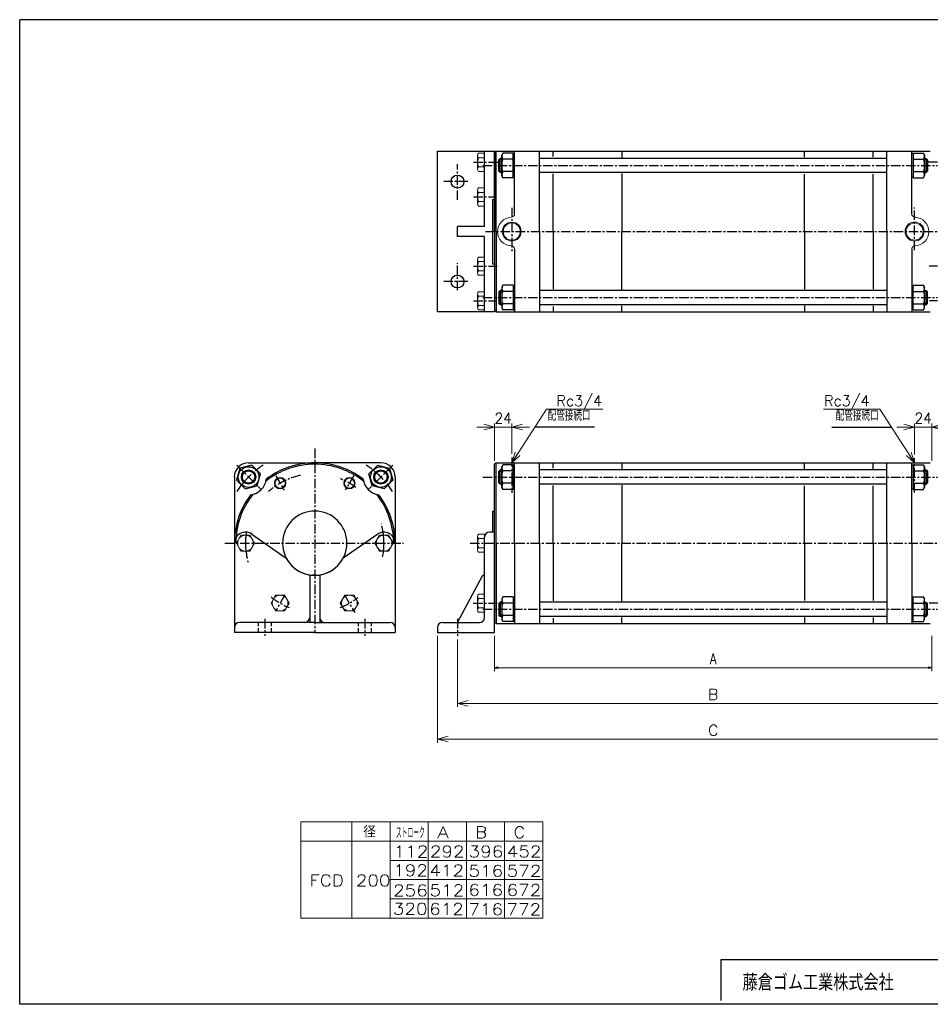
# Model space of a CAD drawing. Header units: millimetres. Extents: x -985 to 985, y -705 to 705.
# Tile 1 of 2: x -985 to 290, y -674 to 705. Entities that reach past the tile are written whole.
import ezdxf
from ezdxf.enums import TextEntityAlignment as Align

# ---------------------------------------------------------------- set-up
doc = ezdxf.new("R2010")
doc.units = ezdxf.units.MM
doc.header["$LTSCALE"] = 0.416667
doc.linetypes.add('CENTER', pattern=[50.8, 31.75, -6.35, 6.35, -6.35])
doc.linetypes.add('DASHED', pattern=[19.05, 12.7, -6.35])
doc.layers.add('ZUWAKU', color=7, linetype='Continuous')
doc.styles.add('dcStyle0', font='txt.shx', dxfattribs={"width": 0.8, "bigfont": 'bigfont'})
doc.dimstyles.new('DaDimRotatedStyle', dxfattribs={"dimtxt": 15, "dimasz": 5.000003, "dimexe": 5, "dimexo": 1.666667, "dimgap": 5, "dimtad": 3, "dimdsep": 46, "dimtxsty": 'dcStyle0', "dimblk1": 'OPEN30', "dimblk2": 'OPEN30', "dimsah": 1, "dimcen": 0.09, "dimclrd": 4, "dimclre": 4, "dimclrt": 4, "dimadec": 0, "dimazin": 2, "dimtfac": 1, "dimtdec": 4, "dimtmove": 0, "dimatfit": 0, "dimfxl": 1, "dimarcsym": 0})

# ---------------------------------------------------------------- blocks, each defined once
blk = doc.blocks.new('DC_GROUP_Φ200_1')
at = {"color": 4, "linetype": 'Continuous', "lineweight": 18}
for p, q in [((-296.1, 84.5), (-291.3, 99.3)), ((-296.1, 84.5), (-288, 97.1)), ((-284.6, 94.9), (-296.1, 84.5))]:
    blk.add_line(p, q, dxfattribs=at)
blk = doc.blocks.new('DC_GROUP_Φ200_2')
at = {"color": 4, "linetype": 'Continuous', "lineweight": 18}
for p, q in [((267.9, 84.5), (259.8, 97.1)), ((263.1, 99.3), (267.9, 84.5)), ((267.9, 84.5), (256.4, 94.9))]:
    blk.add_line(p, q, dxfattribs=at)
blk = doc.blocks.new('DC_GROUP_Φ200_6')
at = {"color": 4, "linetype": 'Continuous', "lineweight": 25}
for p, q in [((-676.8, 76.9), (-681.3, 60.1)), ((-660.1, 81.3), (-676.8, 76.9)), ((-647.8, 69.1), (-660.1, 81.3)), ((-652.3, 52.4), (-647.8, 69.1)), ((-681.3, 60.1), (-669.1, 47.9)), ((-669.1, 47.9), (-652.3, 52.4))]:
    blk.add_line(p, q, dxfattribs=at)
for radius in [14.5, 10, 8.65]:
    blk.add_circle((-664.6, 64.6), radius, dxfattribs=at)
blk = doc.blocks.new('DC_GROUP_Φ200_7')
at = {"color": 4, "linetype": 'Continuous', "lineweight": 25}
for p, q in [((-308.6, -103.2), (-310.2, -106)), ((-310.2, -106), (-310.2, -135)), ((-294.2, -103.2), (-308.6, -103.2)), ((-294.2, -103.2), (-294.2, -137.8)), ((-294.2, -103.6), (-294.2, -137.4)), ((-294.2, -103.6), (-292.1, -103.6)), ((-294.2, -111.9), (-308.6, -111.9)), ((-308.6, -137.8), (-310.2, -135)), ((-294.2, -129.2), (-308.6, -129.2)), ((-294.2, -137.8), (-308.6, -137.8)), ((-294.2, -137.4), (-292.1, -137.4))]:
    blk.add_line(p, q, dxfattribs=at)
for centre, radius, start, end in [((-301.1, -107.5), 8.66, 150, 210), ((-286.4, -120.5), 23.8, 158.7017, 201.2983), ((-301.1, -133.5), 8.66, 150, 210)]:
    blk.add_arc(centre, radius, start, end, dxfattribs=at)
blk = doc.blocks.new('DC_GROUP_Φ200_8')
at = {"color": 4, "linetype": 'Continuous', "lineweight": 25}
for p, q in [((266, -103.6), (263.9, -103.6)), ((266, -137.8), (266, -103.2)), ((266, -103.2), (280.4, -103.2)), ((266, -137.4), (266, -103.6)), ((280.4, -103.2), (282, -106)), ((282, -135), (282, -106)), ((266, -111.9), (280.4, -111.9)), ((266, -137.4), (263.9, -137.4)), ((266, -129.2), (280.4, -129.2)), ((266, -137.8), (280.4, -137.8)), ((280.4, -137.8), (282, -135))]:
    blk.add_line(p, q, dxfattribs=at)
for centre, radius, start, end in [((272.9, -107.5), 8.66, 330, 30), ((258.2, -120.5), 23.8, 338.7017, 21.2983), ((272.9, -133.5), 8.66, 330, 30)]:
    blk.add_arc(centre, radius, start, end, dxfattribs=at)
blk = doc.blocks.new('DC_GROUP_Φ200_10')
at = {"color": 4, "linetype": 'Continuous', "lineweight": 25}
for p, q in [((-496, 69.1), (-483.8, 81.3)), ((-491.6, 52.4), (-496, 69.1)), ((-483.8, 81.3), (-467.1, 76.9)), ((-467.1, 76.9), (-462.6, 60.1)), ((-462.6, 60.1), (-474.8, 47.9)), ((-474.8, 47.9), (-491.6, 52.4))]:
    blk.add_line(p, q, dxfattribs=at)
for radius in [14.5, 10, 8.65]:
    blk.add_circle((-479.3, 64.6), radius, dxfattribs=at)
blk = doc.blocks.new('DC_GROUP_Φ200_16')
at = {"color": 4, "linetype": 'Continuous', "lineweight": 25}
for p, q in [((-308.6, 81.8), (-310.2, 79)), ((-310.2, 50), (-310.2, 79)), ((-294.2, 81.8), (-308.6, 81.8)), ((-294.2, 73.1), (-308.6, 73.1)), ((-294.2, 47.2), (-294.2, 81.8)), ((-294.2, 47.6), (-294.2, 81.4)), ((-294.2, 81.4), (-292.1, 81.4)), ((-294.2, 55.8), (-308.6, 55.8)), ((-308.6, 47.2), (-310.2, 50)), ((-294.2, 47.2), (-308.6, 47.2)), ((-294.2, 47.6), (-292.1, 47.6))]:
    blk.add_line(p, q, dxfattribs=at)
for centre, radius, start, end in [((-286.4, 64.5), 23.8, 158.7017, 201.2983), ((-301.1, 77.5), 8.66, 150, 210), ((-301.1, 51.5), 8.66, 150, 210)]:
    blk.add_arc(centre, radius, start, end, dxfattribs=at)
blk = doc.blocks.new('DC_GROUP_Φ200_17')
at = {"color": 4, "linetype": 'Continuous', "lineweight": 25}
for p, q in [((266, 81.4), (263.9, 81.4)), ((266, 81.8), (266, 47.2)), ((266, 81.8), (280.4, 81.8)), ((266, 81.4), (266, 47.6)), ((266, 73.1), (280.4, 73.1)), ((280.4, 81.8), (282, 79)), ((282, 79), (282, 50)), ((266, 55.8), (280.4, 55.8)), ((266, 47.6), (263.9, 47.6)), ((266, 47.2), (280.4, 47.2)), ((280.4, 47.2), (282, 50))]:
    blk.add_line(p, q, dxfattribs=at)
for centre, radius, start, end in [((272.9, 77.5), 8.66, 330, 30), ((258.2, 64.5), 23.8, 338.7017, 21.2983), ((272.9, 51.5), 8.66, 330, 30)]:
    blk.add_arc(centre, radius, start, end, dxfattribs=at)
blk = doc.blocks.new('DC_GROUP_Φ200_18')
at = {"color": 4, "linetype": 'Continuous', "lineweight": 25}
for p, q in [((-308.6, 333.1), (-310.2, 330.3)), ((-294.2, 333.1), (-308.6, 333.1)), ((-294.2, 333.1), (-294.2, 298.5)), ((-294.2, 332.7), (-294.2, 298.9)), ((-294.2, 332.7), (-292.1, 332.7)), ((-310.2, 330.3), (-310.2, 301.3)), ((-294.2, 324.5), (-308.6, 324.5)), ((-294.2, 307.2), (-308.6, 307.2)), ((-308.6, 298.5), (-310.2, 301.3)), ((-294.2, 298.5), (-308.6, 298.5)), ((-294.2, 298.9), (-292.1, 298.9))]:
    blk.add_line(p, q, dxfattribs=at)
for centre, radius, start, end in [((-301.1, 328.8), 8.66, 150, 210), ((-286.4, 315.8), 23.8, 158.7017, 201.2983), ((-301.1, 302.8), 8.66, 150, 210)]:
    blk.add_arc(centre, radius, start, end, dxfattribs=at)
blk = doc.blocks.new('DC_GROUP_Φ200_19')
at = {"color": 4, "linetype": 'Continuous', "lineweight": 25}
for p, q in [((266, 332.7), (263.9, 332.7)), ((266, 298.5), (266, 333.1)), ((266, 333.1), (280.4, 333.1)), ((266, 298.9), (266, 332.7)), ((280.4, 333.1), (282, 330.3)), ((266, 324.5), (280.4, 324.5)), ((282, 301.3), (282, 330.3)), ((266, 307.2), (280.4, 307.2)), ((266, 298.9), (263.9, 298.9)), ((266, 298.5), (280.4, 298.5)), ((280.4, 298.5), (282, 301.3))]:
    blk.add_line(p, q, dxfattribs=at)
for centre, radius, start, end in [((272.9, 328.8), 8.66, 330, 30), ((258.2, 315.8), 23.8, 338.7017, 21.2983), ((272.9, 302.8), 8.66, 330, 30)]:
    blk.add_arc(centre, radius, start, end, dxfattribs=at)
blk = doc.blocks.new('DC_GROUP_Φ200_20')
at = {"color": 4, "linetype": 'Continuous', "lineweight": 25}
for p, q in [((-308.6, 518.1), (-310.2, 515.3)), ((-310.2, 486.3), (-310.2, 515.3)), ((-294.2, 518.1), (-308.6, 518.1)), ((-294.2, 483.5), (-294.2, 518.1)), ((-294.2, 483.9), (-294.2, 517.7)), ((-294.2, 517.7), (-292.1, 517.7)), ((-294.2, 509.5), (-308.6, 509.5)), ((-308.6, 483.5), (-310.2, 486.3)), ((-294.2, 492.2), (-308.6, 492.2)), ((-294.2, 483.5), (-308.6, 483.5)), ((-294.2, 483.9), (-292.1, 483.9))]:
    blk.add_line(p, q, dxfattribs=at)
for centre, radius, start, end in [((-301.1, 513.8), 8.66, 150, 210), ((-286.4, 500.8), 23.8, 158.7017, 201.2983), ((-301.1, 487.8), 8.66, 150, 210)]:
    blk.add_arc(centre, radius, start, end, dxfattribs=at)
blk = doc.blocks.new('DC_GROUP_Φ200_21')
at = {"color": 4, "linetype": 'Continuous', "lineweight": 25}
for p, q in [((266, 517.7), (263.9, 517.7)), ((266, 518.1), (266, 483.5)), ((266, 518.1), (280.4, 518.1)), ((266, 517.7), (266, 483.9)), ((280.4, 518.1), (282, 515.3)), ((282, 515.3), (282, 486.3)), ((266, 509.5), (280.4, 509.5)), ((266, 483.9), (263.9, 483.9)), ((266, 492.2), (280.4, 492.2)), ((266, 483.5), (280.4, 483.5)), ((280.4, 483.5), (282, 486.3))]:
    blk.add_line(p, q, dxfattribs=at)
for centre, radius, start, end in [((272.9, 513.8), 8.66, 330, 30), ((258.2, 500.8), 23.8, 338.7017, 21.2983), ((272.9, 487.8), 8.66, 330, 30)]:
    blk.add_arc(centre, radius, start, end, dxfattribs=at)
blk = doc.blocks.new('DC_GROUP_Φ200_23')
at = {"color": 4, "linetype": 'Continuous', "lineweight": 13}
for radius in [8, 6.92]:
    blk.add_circle((-620.4, 56), radius, dxfattribs=at)
blk = doc.blocks.new('DC_GROUP_Φ200_24')
at = {"color": 4, "linetype": 'Continuous', "lineweight": 13}
for radius in [8, 6.92]:
    blk.add_circle((-523.4, 56), radius, dxfattribs=at)
blk = doc.blocks.new('DC_GROUP_Φ200_26')
at = {"color": 4, "linetype": 'Continuous', "lineweight": 18}
for p, q in [((-296.1, 134.5), (-281.1, 138.5)), ((-281.1, 130.5), (-296.1, 134.5)), ((-296.1, 134.5), (-281.1, 134.5))]:
    blk.add_line(p, q, dxfattribs=at)
blk = doc.blocks.new('DC_GROUP_Φ200_27')
at = {"color": 4, "linetype": 'Continuous', "lineweight": 18}
for p, q in [((-335.1, 138.5), (-320.1, 134.5)), ((-320.1, 134.5), (-335.1, 130.5)), ((-320.1, 134.5), (-335.1, 134.5))]:
    blk.add_line(p, q, dxfattribs=at)
blk = doc.blocks.new('DC_GROUP_Φ200_25')
at = {"color": 4, "linetype": 'Continuous', "lineweight": 13}
for p, q in [((-320.1, 87.5), (-320.1, 139.5)), ((-296.1, 97), (-296.1, 139.5)), ((-345.1, 134.5), (-320.1, 134.5)), ((-320.1, 134.5), (-296.1, 134.5)), ((-271.1, 134.5), (-296.1, 134.5))]:
    blk.add_line(p, q, dxfattribs=at)
at = {"linetype": 'Continuous'}
for name in ['DC_GROUP_Φ200_27', 'DC_GROUP_Φ200_26']:
    blk.add_blockref(name, (0, 0), dxfattribs=at)
at = {"color": 4, "style": 'dcStyle0', "width": 0.8}
blk.add_text('24', height=15, dxfattribs=at).set_placement((-320.1, 139.5), (-296.1, 139.5), align=Align.FIT)
blk = doc.blocks.new('DC_GROUP_Φ200_29')
at = {"color": 4, "linetype": 'Continuous', "lineweight": 18}
for p, q in [((291.9, 134.5), (306.9, 138.5)), ((306.9, 130.5), (291.9, 134.5)), ((291.9, 134.5), (306.9, 134.5))]:
    blk.add_line(p, q, dxfattribs=at)
blk = doc.blocks.new('DC_GROUP_Φ200_30')
at = {"color": 4, "linetype": 'Continuous', "lineweight": 18}
for p, q in [((252.9, 138.5), (267.9, 134.5)), ((267.9, 134.5), (252.9, 130.5)), ((267.9, 134.5), (252.9, 134.5))]:
    blk.add_line(p, q, dxfattribs=at)
blk = doc.blocks.new('DC_GROUP_Φ200_28')
at = {"color": 4, "linetype": 'Continuous', "lineweight": 13}
for p, q in [((267.9, 96), (267.9, 139.5)), ((291.9, 87.5), (291.9, 139.5)), ((242.9, 134.5), (267.9, 134.5)), ((267.9, 134.5), (291.9, 134.5)), ((316.9, 134.5), (291.9, 134.5))]:
    blk.add_line(p, q, dxfattribs=at)
at = {"linetype": 'Continuous'}
for name in ['DC_GROUP_Φ200_30', 'DC_GROUP_Φ200_29']:
    blk.add_blockref(name, (0, 0), dxfattribs=at)
at = {"color": 4, "style": 'dcStyle0', "width": 0.8}
blk.add_text('24', height=15, dxfattribs=at).set_placement((267.9, 139.5), (291.9, 139.5), align=Align.FIT)
blk = doc.blocks.new('DC_GROUP_Φ200_31')
at = {"color": 4, "linetype": 'Continuous', "lineweight": 13}
for p, q in [((-626.8, -101), (-633.1, -112)), ((-614.1, -101), (-626.8, -101)), ((-607.7, -112), (-614.1, -101)), ((-633.1, -112), (-626.8, -123)), ((-626.8, -123), (-614.1, -123)), ((-614.1, -123), (-607.7, -112))]:
    blk.add_line(p, q, dxfattribs=at)
blk.add_circle((-620.4, -112), 11, dxfattribs=at)
blk = doc.blocks.new('DC_GROUP_Φ200_32')
at = {"color": 4, "linetype": 'Continuous', "lineweight": 13}
for p, q in [((-529.8, -101), (-536.1, -112)), ((-517.1, -101), (-529.8, -101)), ((-510.7, -112), (-517.1, -101)), ((-536.1, -112), (-529.8, -123)), ((-529.8, -123), (-517.1, -123)), ((-517.1, -123), (-510.7, -112))]:
    blk.add_line(p, q, dxfattribs=at)
blk.add_circle((-523.4, -112), 11, dxfattribs=at)
blk = doc.blocks.new('DC_GROUP_Φ200_33')
at = {"color": 4, "linetype": 'Continuous', "lineweight": 13}
for p, q in [((-675.3, -17), (-681.6, -28)), ((-662.6, -17), (-675.3, -17)), ((-656.2, -28), (-662.6, -17)), ((-681.6, -28), (-675.3, -39)), ((-675.3, -39), (-662.6, -39)), ((-662.6, -39), (-656.2, -28))]:
    blk.add_line(p, q, dxfattribs=at)
blk.add_circle((-668.9, -28), 11, dxfattribs=at)
blk = doc.blocks.new('DC_GROUP_Φ200_34')
at = {"color": 4, "linetype": 'Continuous', "lineweight": 13}
for p, q in [((-481.3, -17), (-487.6, -28)), ((-468.6, -17), (-481.3, -17)), ((-462.2, -28), (-468.6, -17)), ((-487.6, -28), (-481.3, -39)), ((-481.3, -39), (-468.6, -39)), ((-468.6, -39), (-462.2, -28))]:
    blk.add_line(p, q, dxfattribs=at)
blk.add_circle((-474.9, -28), 11, dxfattribs=at)
blk = doc.blocks.new('DC_GROUP_Φ200_42')
at = {"color": 4, "linetype": 'Continuous', "lineweight": 13}
for p, q in [((-344.1, -102.5), (-344.1, -121.6)), ((-334.1, -99.3), (-342.8, -99.3)), ((-334.1, -105.7), (-342.8, -105.7)), ((-334.1, -99.3), (-334.1, -124.7)), ((-334.1, -118.4), (-342.8, -118.4)), ((-334.1, -124.7), (-342.8, -124.7))]:
    blk.add_line(p, q, dxfattribs=at)
for centre, radius, start, end in [((-339.5, -102.5), 4.6, 136.3665, 223.6335), ((-327.6, -112), 16.5, 157.363, 202.637), ((-339.5, -121.6), 4.6, 136.3665, 223.6335)]:
    blk.add_arc(centre, radius, start, end, dxfattribs=at)
blk = doc.blocks.new('DC_GROUP_Φ200_43')
at = {"color": 4, "linetype": 'Continuous', "lineweight": 13}
for p, q in [((-344.1, -18.5), (-344.1, -37.5)), ((-334.1, -15.3), (-342.8, -15.3)), ((-334.1, -21.7), (-342.8, -21.7)), ((-334.1, -15.3), (-334.1, -40.7)), ((-334.1, -34.4), (-342.8, -34.4)), ((-334.1, -40.7), (-342.8, -40.7))]:
    blk.add_line(p, q, dxfattribs=at)
for centre, radius, start, end in [((-339.5, -18.5), 4.6, 136.3665, 223.6335), ((-327.6, -28), 16.5, 157.363, 202.637), ((-339.5, -37.5), 4.6, 136.3665, 223.6335)]:
    blk.add_arc(centre, radius, start, end, dxfattribs=at)
blk = doc.blocks.new('DC_GROUP_Φ200_46')
at = {"color": 4, "linetype": 'Continuous', "lineweight": 13}
for p, q in [((-344.1, 320.8), (-344.1, 301.8)), ((-334.1, 324), (-342.8, 324)), ((-334.1, 317.7), (-342.8, 317.7)), ((-334.1, 324), (-334.1, 298.6)), ((-334.1, 305), (-342.8, 305)), ((-334.1, 298.6), (-342.8, 298.6))]:
    blk.add_line(p, q, dxfattribs=at)
for centre, radius, start, end in [((-339.5, 320.8), 4.6, 136.3665, 223.6335), ((-327.6, 311.3), 16.5, 157.363, 202.637), ((-339.5, 301.8), 4.6, 136.3665, 223.6335)]:
    blk.add_arc(centre, radius, start, end, dxfattribs=at)
blk = doc.blocks.new('DC_GROUP_Φ200_47')
at = {"color": 4, "linetype": 'Continuous', "lineweight": 13}
for p, q in [((-334.1, 372.5), (-342.8, 372.5)), ((-334.1, 372.5), (-334.1, 347.1)), ((-344.1, 369.3), (-344.1, 350.3)), ((-334.1, 366.2), (-342.8, 366.2)), ((-334.1, 353.5), (-342.8, 353.5)), ((-334.1, 347.1), (-342.8, 347.1))]:
    blk.add_line(p, q, dxfattribs=at)
for centre, radius, start, end in [((-339.5, 369.3), 4.6, 136.3665, 223.6335), ((-327.6, 359.8), 16.5, 157.363, 202.637), ((-339.5, 350.3), 4.6, 136.3665, 223.6335)]:
    blk.add_arc(centre, radius, start, end, dxfattribs=at)
blk = doc.blocks.new('DC_GROUP_Φ200_48')
at = {"color": 4, "linetype": 'Continuous', "lineweight": 13}
for p, q in [((-334.1, 469.5), (-342.8, 469.5)), ((-334.1, 469.5), (-334.1, 444.1)), ((-344.1, 466.3), (-344.1, 447.3)), ((-334.1, 463.2), (-342.8, 463.2)), ((-334.1, 450.5), (-342.8, 450.5)), ((-334.1, 444.1), (-342.8, 444.1))]:
    blk.add_line(p, q, dxfattribs=at)
for centre, radius, start, end in [((-339.5, 466.3), 4.6, 136.3665, 223.6335), ((-327.6, 456.8), 16.5, 157.363, 202.637), ((-339.5, 447.3), 4.6, 136.3665, 223.6335)]:
    blk.add_arc(centre, radius, start, end, dxfattribs=at)
blk = doc.blocks.new('DC_GROUP_Φ200_49')
at = {"color": 4, "linetype": 'Continuous', "lineweight": 13}
for p, q in [((-344.1, 514.8), (-344.1, 495.8)), ((-334.1, 518), (-342.8, 518)), ((-334.1, 511.7), (-342.8, 511.7)), ((-334.1, 518), (-334.1, 492.6)), ((-334.1, 499), (-342.8, 499)), ((-334.1, 492.6), (-342.8, 492.6))]:
    blk.add_line(p, q, dxfattribs=at)
for centre, radius, start, end in [((-339.5, 514.8), 4.6, 136.3665, 223.6335), ((-327.6, 505.3), 16.5, 157.363, 202.637), ((-339.5, 495.8), 4.6, 136.3665, 223.6335)]:
    blk.add_arc(centre, radius, start, end, dxfattribs=at)
blk = doc.blocks.new('DC_GROUP_Φ200_55')
at = {"color": 4, "linetype": 'Continuous', "lineweight": 18}
for p, q in [((-400.1, -302.4), (-385.1, -298.4)), ((-385.1, -306.4), (-400.1, -302.4)), ((-400.1, -302.4), (-385.1, -302.4))]:
    blk.add_line(p, q, dxfattribs=at)
blk = doc.blocks.new('DC_GROUP_Φ200_56')
at = {"color": 4, "linetype": 'Continuous', "lineweight": 18}
for p, q in [((356.9, -298.4), (371.9, -302.4)), ((371.9, -302.4), (356.9, -306.4)), ((371.9, -302.4), (356.9, -302.4))]:
    blk.add_line(p, q, dxfattribs=at)
blk = doc.blocks.new('DC_GROUP_Φ200_54')
at = {"color": 4, "linetype": 'Continuous', "lineweight": 13}
for p, q in [((-400.1, -158), (-400.1, -307.4)), ((371.9, -158), (371.9, -226.6)), ((371.9, -263.5), (371.9, -307.4)), ((-400.1, -302.4), (371.9, -302.4))]:
    blk.add_line(p, q, dxfattribs=at)
at = {"linetype": 'Continuous'}
for name in ['DC_GROUP_Φ200_55', 'DC_GROUP_Φ200_56']:
    blk.add_blockref(name, (0, 0), dxfattribs=at)
at = {"color": 4, "style": 'dcStyle0'}
blk.add_text('C', height=15, dxfattribs=at).set_placement((-21.6, -297.4), (-6.6, -297.4), align=Align.FIT)
blk = doc.blocks.new('DC_GROUP_Φ200_58')
at = {"color": 4, "linetype": 'Continuous', "lineweight": 18}
for p, q in [((-372.1, -252.4), (-357.1, -248.4)), ((-357.1, -256.4), (-372.1, -252.4)), ((-372.1, -252.4), (-357.1, -252.4))]:
    blk.add_line(p, q, dxfattribs=at)
blk = doc.blocks.new('DC_GROUP_Φ200_59')
at = {"color": 4, "linetype": 'Continuous', "lineweight": 18}
for p, q in [((328.9, -248.4), (343.9, -252.4)), ((343.9, -252.4), (328.9, -256.4)), ((343.9, -252.4), (328.9, -252.4))]:
    blk.add_line(p, q, dxfattribs=at)
blk = doc.blocks.new('DC_GROUP_Φ200_60')
at = {"color": 4, "linetype": 'Continuous', "lineweight": 18}
for p, q in [((343.9, -252.4), (358.9, -248.4)), ((358.9, -256.4), (343.9, -252.4)), ((343.9, -252.4), (358.9, -252.4))]:
    blk.add_line(p, q, dxfattribs=at)
blk = doc.blocks.new('DC_GROUP_Φ200_61')
at = {"color": 4, "linetype": 'Continuous', "lineweight": 18}
for p, q in [((396.9, -248.4), (411.9, -252.4)), ((411.9, -252.4), (396.9, -256.4)), ((411.9, -252.4), (396.9, -252.4))]:
    blk.add_line(p, q, dxfattribs=at)
blk = doc.blocks.new('DC_GROUP_Φ200_57')
at = {"color": 4, "linetype": 'Continuous', "lineweight": 13}
for p, q in [((411.9, -48), (411.9, -176.2)), ((-372.1, -163), (-372.1, -257.4)), ((343.9, -163), (343.9, -257.4)), ((411.9, -205.2), (411.9, -257.4)), ((-372.1, -252.4), (343.9, -252.4)), ((343.9, -252.4), (411.9, -252.4))]:
    blk.add_line(p, q, dxfattribs=at)
at = {"linetype": 'Continuous'}
for name in ['DC_GROUP_Φ200_58', 'DC_GROUP_Φ200_59', 'DC_GROUP_Φ200_60', 'DC_GROUP_Φ200_61']:
    blk.add_blockref(name, (0, 0), dxfattribs=at)
at = {"color": 4, "style": 'dcStyle0'}
blk.add_text('B', height=15, dxfattribs=at).set_placement((-21.6, -247.4), (-6.6, -247.4), align=Align.FIT)
at = {"color": 4, "style": 'dcStyle0', "width": 0.8}
blk.add_text('68', height=15, dxfattribs=at).set_placement((362.9, -247.4), (386.9, -247.4), align=Align.FIT)
blk = doc.blocks.new('_OPEN30')
at = {"color": 0, "linetype": 'ByBlock', "lineweight": -2}
for p, q in [((-1, 0.267949), (0, 0)), ((0, 0), (-1, -0.267949)), ((0, 0), (-1, 0))]:
    blk.add_line(p, q, dxfattribs=at)
blk = doc.blocks.new('*D67')
at = {"color": 4, "linetype": 'Continuous', "lineweight": 13}
for p, q in [((-320.1, -158), (-320.1, -207.4)), ((291.9, -158), (291.9, -207.4)), ((-320.1, -202.4), (291.9, -202.4))]:
    blk.add_line(p, q, dxfattribs=at)
at = {"color": 4, "xscale": 5.000004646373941, "yscale": 4.999982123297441}
for p, rotation in [((-320.1, -202.4), 180), ((291.9, -202.4), 360)]:
    blk.add_blockref('_OPEN30', p, dxfattribs=dict(at, rotation=rotation))
at = {"color": 4, "insert": (-14.1, -197.4), "char_height": 15, "width": 32.812, "attachment_point": 8, "style": 'dcStyle0'}
blk.add_mtext('\\T1.00;A', dxfattribs=at)

msp = doc.modelspace()

# ---------------------------------------------------------------- linework, layer by layer
at = {"color": 4, "linetype": 'Continuous', "lineweight": 25}
for p, q in [((-400.099, 295.817), (-400.099, 520.817)), ((-400.099, 520.817), (-320.099, 520.817)), ((-334.099, 415.317), (-334.099, 520.817)), ((-318.099, 520.817), (-320.099, 518.817)), ((-318.099, 520.817), (-320.099, 518.817)), ((-320.099, 520.817), (-320.099, 295.817)), ((-320.099, 453.317), (-320.099, 518.817)), ((-320.099, 408.317), (-320.099, 518.817)), ((-320.099, 408.317), (-320.099, 518.817)), ((-318.099, 520.817), (289.901, 520.817)), ((-318.099, 520.817), (289.901, 520.817)), ((-318.099, 408.317), (-318.099, 520.817)), ((-312.099, 510.817), (-314.099, 508.817)), ((-310.199, 510.817), (-312.099, 510.817)), ((-312.099, 490.817), (-312.099, 510.817)), ((-292.099, 433.297), (-292.099, 520.817)), ((-257.099, 408.317), (-257.099, 520.817)), ((228.901, 510.817), (-257.099, 510.817)), ((-237.999, 513.44), (-237.999, 520.817)), ((-141.899, 520.817), (-141.899, 512.211)), ((113.701, 512.375), (113.701, 520.817)), ((209.801, 512.375), (209.801, 520.817)), ((228.901, 408.317), (228.901, 520.817)), ((263.901, 433.297), (263.901, 520.817)), ((282.001, 510.817), (283.901, 510.817)), ((283.901, 510.817), (285.901, 508.817)), ((283.901, 510.817), (283.901, 490.817)), ((-314.099, 492.817), (-314.099, 508.817)), ((-313.699, 509.217), (-310.199, 509.217)), ((285.501, 509.217), (282.001, 509.217)), ((285.901, 508.817), (285.901, 492.817)), ((-312.099, 490.817), (-314.099, 492.817)), ((-313.699, 492.417), (-310.199, 492.417)), ((-310.199, 490.817), (-312.099, 490.817)), ((228.901, 490.817), (-257.099, 490.817)), ((-237.999, 408.317), (-237.999, 488.928)), ((-141.899, 489.639), (-141.899, 408.317)), ((113.701, 408.317), (113.701, 488.774)), ((209.801, 408.317), (209.801, 488.774)), ((285.501, 492.417), (282.001, 492.417)), ((282.001, 490.817), (283.901, 490.817)), ((283.901, 490.817), (285.901, 492.817)), ((-323.099, 453.317), (-320.099, 453.317)), ((-323.099, 453.317), (-323.099, 363.317)), ((-323.099, 453.317), (-320.099, 453.317)), ((-372.099, 401.317), (-372.099, 415.317)), ((-334.099, 415.317), (-372.099, 415.317)), ((-334.099, 401.317), (-372.099, 401.317)), ((-334.099, 295.817), (-334.099, 401.317)), ((-320.099, 408.317), (-320.099, 297.817)), ((-318.099, 408.317), (-318.099, 295.817)), ((-257.099, 408.317), (-257.099, 295.817)), ((-237.999, 408.317), (-237.999, 327.706)), ((-141.899, 326.995), (-141.899, 408.317)), ((113.701, 408.317), (113.701, 327.86)), ((209.801, 408.317), (209.801, 327.86)), ((228.901, 408.317), (228.901, 295.817)), ((-292.099, 383.337), (-292.099, 295.817)), ((263.901, 383.337), (263.901, 295.817)), ((-323.099, 363.317), (-320.099, 363.317)), ((-312.099, 325.817), (-314.099, 323.817)), ((-314.099, 323.817), (-314.099, 307.817)), ((-313.699, 324.217), (-310.199, 324.217)), ((-310.199, 325.817), (-312.099, 325.817)), ((-312.099, 325.817), (-312.099, 305.817)), ((228.901, 325.817), (-257.099, 325.817)), ((282.001, 325.817), (283.901, 325.817)), ((285.501, 324.217), (282.001, 324.217)), ((283.901, 325.817), (285.901, 323.817)), ((283.901, 305.817), (283.901, 325.817)), ((285.901, 307.817), (285.901, 323.817)), ((-312.099, 305.817), (-314.099, 307.817)), ((-313.699, 307.417), (-310.199, 307.417)), ((-310.199, 305.817), (-312.099, 305.817)), ((228.901, 305.817), (-257.099, 305.817)), ((-141.899, 295.817), (-141.899, 304.424)), ((113.701, 304.259), (113.701, 295.817)), ((209.801, 304.259), (209.801, 295.817)), ((285.501, 307.417), (282.001, 307.417)), ((282.001, 305.817), (283.901, 305.817)), ((283.901, 305.817), (285.901, 307.817)), ((-320.099, 295.817), (-400.099, 295.817)), ((-318.099, 295.817), (-320.099, 297.817)), ((-318.099, 295.817), (289.901, 295.817)), ((-237.999, 303.194), (-237.999, 295.817)), ((-180.288, 134.254), (-263.982, 134.254)), ((152.091, 134.254), (235.785, 134.254)), ((-664.574, 84.478), (-571.943, 84.478)), ((-479.312, 84.478), (-571.943, 84.478)), ((-318.099, 84.478), (-320.099, 82.478)), ((-318.099, 84.478), (-320.099, 82.478)), ((-318.099, 84.478), (289.901, 84.478)), ((-318.099, 84.478), (289.901, 84.478)), ((-318.099, -28.022), (-318.099, 84.478)), ((-292.099, -28.022), (-292.099, 84.478)), ((-257.099, -28.022), (-257.099, 84.478)), ((-237.999, 77.101), (-237.999, 84.478)), ((-141.899, 84.478), (-141.899, 75.872)), ((113.701, 76.036), (113.701, 84.478)), ((209.801, 76.036), (209.801, 84.478)), ((228.901, -28.022), (228.901, 84.478)), ((263.901, -28.022), (263.901, 84.478)), ((-320.099, 16.978), (-320.099, 82.478)), ((-320.099, -28.022), (-320.099, 82.478)), ((-312.099, 74.478), (-314.099, 72.478)), ((-314.099, 56.478), (-314.099, 72.478)), ((-313.699, 72.878), (-310.199, 72.878)), ((-310.199, 74.478), (-312.099, 74.478)), ((-312.099, 54.478), (-312.099, 74.478)), ((228.901, 74.478), (-257.099, 74.478)), ((282.001, 74.478), (283.901, 74.478)), ((285.501, 72.878), (282.001, 72.878)), ((283.901, 74.478), (285.901, 72.478)), ((283.901, 74.478), (283.901, 54.478)), ((285.901, 72.478), (285.901, 56.478)), ((-684.443, 64.609), (-684.443, -120.522)), ((-459.443, 64.609), (-459.443, -120.522)), ((-312.099, 54.478), (-314.099, 56.478)), ((-313.699, 56.078), (-310.199, 56.078)), ((285.501, 56.078), (282.001, 56.078)), ((283.901, 54.478), (285.901, 56.478)), ((-310.199, 54.478), (-312.099, 54.478)), ((228.901, 54.478), (-257.099, 54.478)), ((-237.999, -28.022), (-237.999, 52.589)), ((-141.899, 53.3), (-141.899, -28.022)), ((113.701, -28.022), (113.701, 52.435)), ((209.801, -28.022), (209.801, 52.435)), ((282.001, 54.478), (283.901, 54.478)), ((-323.099, 16.978), (-320.099, 16.978)), ((-323.099, 16.978), (-323.099, -12.522)), ((-323.099, 16.978), (-320.099, 16.978)), ((-320.099, -12.522), (-327.099, -12.522)), ((-320.099, -153.022), (-320.099, -12.522)), ((-660.074, -15.31), (-611.737, -49.032)), ((-483.811, -15.31), (-532.149, -49.032)), ((-334.099, -132.022), (-334.099, -19.522)), ((-684.443, -28.022), (-684.443, -153.022)), ((-459.443, -28.022), (-459.443, -153.022)), ((-320.099, -28.022), (-320.099, -138.522)), ((-318.099, -28.022), (-318.099, -140.522)), ((-292.099, -28.022), (-292.099, -140.522)), ((-257.099, -28.022), (-257.099, -140.522)), ((-237.999, -28.022), (-237.999, -108.633)), ((-141.899, -109.344), (-141.899, -28.022)), ((113.701, -28.022), (113.701, -108.479)), ((209.801, -28.022), (209.801, -108.479)), ((228.901, -28.022), (228.901, -140.522)), ((263.901, -28.022), (263.901, -140.522)), ((-578.943, -72.474), (-578.943, -139.022)), ((-571.943, -73.022), (-575.443, -73.022)), ((-564.943, -72.474), (-564.943, -139.022)), ((-372.099, -139.022), (-336.775, -73.022)), ((-336.775, -73.022), (-334.099, -73.022)), ((-312.099, -110.522), (-314.099, -112.522)), ((-314.099, -112.522), (-314.099, -128.522)), ((-313.699, -112.122), (-310.199, -112.122)), ((-310.199, -110.522), (-312.099, -110.522)), ((-312.099, -110.522), (-312.099, -130.522)), ((228.901, -110.522), (-257.099, -110.522)), ((282.001, -110.522), (283.901, -110.522)), ((285.501, -112.122), (282.001, -112.122)), ((283.901, -110.522), (285.901, -112.522)), ((283.901, -130.522), (283.901, -110.522)), ((285.901, -128.522), (285.901, -112.522)), ((-312.099, -130.522), (-314.099, -128.522)), ((-313.699, -128.922), (-310.199, -128.922)), ((-310.199, -130.522), (-312.099, -130.522)), ((228.901, -130.522), (-257.099, -130.522)), ((-237.999, -133.145), (-237.999, -140.522)), ((-141.899, -140.522), (-141.899, -131.915)), ((113.701, -132.08), (113.701, -140.522)), ((209.801, -132.08), (209.801, -140.522)), ((285.501, -128.922), (282.001, -128.922)), ((282.001, -130.522), (283.901, -130.522)), ((283.901, -130.522), (285.901, -128.522)), ((-571.943, -139.022), (-677.443, -139.022)), ((-571.943, -139.022), (-466.443, -139.022)), ((-400.099, -146.022), (-400.099, -153.022)), ((-393.099, -139.022), (-341.099, -139.022)), ((-318.099, -140.522), (-320.099, -138.522)), ((-318.099, -140.522), (289.901, -140.522)), ((-571.943, -153.022), (-684.443, -153.022)), ((-571.943, -153.022), (-459.443, -153.022)), ((-400.099, -153.022), (-320.099, -153.022))]:
    msp.add_line(p, q, dxfattribs=at)
at = {"color": 4, "linetype": 'CENTER', "lineweight": 25}
for p, q in [((-372.099, 452.783), (-372.099, 502.583)), ((-349.819, 505.317), (-314.553, 505.317)), ((-336.744, 500.817), (300.092, 500.817)), ((321.175, 505.317), (286.356, 505.317)), ((-357.599, 478.317), (-391.034, 478.317)), ((-349.819, 456.817), (-318.153, 456.817)), ((-296.099, 441.677), (-296.099, 380.185)), ((267.901, 382.324), (267.901, 442.212)), ((-332.948, 408.317), (425.092, 408.317)), ((-372.099, 326.183), (-372.099, 363.983)), ((-349.819, 359.817), (-316.353, 359.817)), ((321.175, 359.817), (288.156, 359.817)), ((-357.599, 338.317), (-391.034, 338.317)), ((-349.819, 311.317), (-316.953, 311.317)), ((-336.744, 315.817), (300.092, 315.817)), ((321.175, 311.317), (288.756, 311.317)), ((-571.943, 104.463), (-571.943, -153.91)), ((-296.099, 92.004), (-296.099, 42.412)), ((267.901, 42.887), (267.901, 91.008)), ((-681.223, 81.259), (-646.97, 47.005)), ((-462.662, 81.259), (-496.916, 47.005)), ((-626.497, 66.469), (-614.893, 46.37)), ((-516.693, 67.674), (-529.179, 46.048)), ((-336.744, 64.478), (300.092, 64.478)), ((-697.665, -28.022), (-447.542, -28.022)), ((-354.423, -28.022), (425.092, -28.022)), ((-613.809, -100.537), (-626.545, -122.596)), ((-530.113, -100.473), (-515.904, -125.084)), ((-349.997, -112.026), (-316.538, -112.026)), ((-336.744, -120.522), (300.092, -120.522)), ((322.092, -112.026), (288.341, -112.026)), ((-641.943, -134.112), (-641.943, -157.957)), ((-501.943, -134.112), (-501.943, -157.957)), ((-372.099, -134.112), (-372.099, -157.957))]:
    msp.add_line(p, q, dxfattribs=at)
at = {"color": 4, "linetype": 'Continuous', "lineweight": 13}
for p, q in [((-296.099, 84.478), (-247.615, 159.62)), ((-247.615, 159.62), (-168.515, 159.62)), ((219.418, 159.62), (140.318, 159.62)), ((267.901, 84.478), (219.418, 159.62)), ((-591.187, -418.178), (-252.586, -418.178)), ((-591.187, -418.178), (-591.187, -553.178)), ((-519.855, -418.178), (-519.855, -553.178)), ((-466.401, -418.178), (-466.401, -553.178)), ((-412.947, -418.178), (-412.947, -553.178)), ((-359.493, -418.178), (-359.493, -553.178)), ((-306.039, -418.178), (-306.039, -553.178)), ((-252.586, -418.178), (-252.586, -553.178)), ((-591.187, -445.178), (-252.586, -445.178)), ((-466.401, -472.178), (-252.586, -472.178)), ((-466.274, -499.178), (-252.586, -499.178)), ((-466.401, -526.178), (-252.586, -526.178)), ((-591.187, -553.178), (-252.586, -553.178))]:
    msp.add_line(p, q, dxfattribs=at)
at = {"color": 4, "linetype": 'DASHED', "lineweight": 25}
for p, q in [((-650.943, -139.022), (-650.943, -153.022)), ((-632.943, -139.022), (-632.943, -153.022)), ((-510.943, -139.022), (-510.943, -153.022)), ((-492.943, -139.022), (-492.943, -153.022))]:
    msp.add_line(p, q, dxfattribs=at)
at = {"color": 4, "linetype": 'Continuous', "lineweight": 25}
for centre in [(-372.099, 478.317), (-372.099, 338.317)]:
    msp.add_circle(centre, 9, dxfattribs=at)
at = {"color": 4, "linetype": 'Continuous', "lineweight": 13}
for centre, radius in [((-296.099, 408.317), 13.194), ((-296.099, 408.317), 11.994), ((267.901, 408.317), 13.347), ((267.901, 408.317), 11.994)]:
    msp.add_circle(centre, radius, dxfattribs=at)
for centre, radius, start, end in [((-296.099, 408.317), 20, 92.292443, 267.707557), ((-297.099, 433.297), 5, 272.292443, 0), ((268.901, 433.297), 5, 180, 267.707557), ((267.901, 408.317), 20, 272.292443, 87.707557), ((-297.099, 383.337), 5, 0, 87.707557), ((268.901, 383.337), 5, 92.292443, 180)]:
    msp.add_arc(centre, radius, start, end, dxfattribs=at)
at = {"color": 4, "linetype": 'Continuous', "lineweight": 25}
for centre, radius, start, end in [((-664.574, 64.609), 20, 90, 180), ((-571.943, -28.022), 112.5, 90, 127.057453), ((-571.943, -28.022), 112.5, 52.942547, 90), ((-479.312, 64.609), 20, 0, 90), ((-571.943, -28.022), 110.5, 90, 128.181732), ((-571.943, -28.022), 110.5, 51.818268, 90), ((-664.574, 64.609), 25, 276.551551, 353.448449), ((-479.312, 64.609), 25, 186.551551, 263.448449), ((-571.943, -28.022), 112.5, 142.942547, 180), ((-571.943, -28.022), 110.5, 141.818268, 180), ((-571.943, -28.022), 110.5, 0, 38.181732), ((-571.943, -28.022), 112.5, 0, 37.057453), ((-571.943, -28.022), 45, 90, 270), ((-571.943, -28.022), 45, 270, 90), ((-668.943, -28.022), 15.5, 55.098667, 180), ((-474.943, -28.022), 15.5, 0, 124.901333), ((-327.099, -19.522), 7, 90, 180), ((-571.943, -28.022), 45, 207.832623, 270), ((-571.943, -28.022), 45, 270, 332.167377), ((-585.943, -132.022), 7, 270, 0), ((-557.943, -132.022), 7, 180, 270), ((-341.099, -132.022), 7, 270, 0), ((-677.443, -146.022), 7, 90, 180), ((-466.443, -146.022), 7, 0, 90), ((-393.099, -146.022), 7, 90, 180)]:
    msp.add_arc(centre, radius, start, end, dxfattribs=at)
at = {"color": 4, "linetype": 'CENTER', "lineweight": 25}
for radius, start, end in [(131, 123.455708, 146.372638), (131, 33.627362, 56.544292), (97, 101.985944, 131.873839), (97, 53.655619, 68.233265), (97, 170.83472, 191.942687), (97, 354.015059, 16.113661), (97, 354.015059, 16.113661), (97, 172.54003, 196.875007), (97, 172.54003, 196.875007), (97, 348.491842, 8.164325), (97, 230.980511, 248.446336), (97, 291.518349, 308.393137)]:
    msp.add_arc((-571.943, -28.022), radius, start, end, dxfattribs=at)
at = {"layer": 'ZUWAKU', "color": 5, "linetype": 'Continuous', "lineweight": 25}
for p, q in [((-985, -673.75), (-985, 705)), ((955, 705), (-985, 705)), ((985, -673.75), (-985, -673.75))]:
    msp.add_line(p, q, dxfattribs=at)
at = {"layer": 'ZUWAKU', "color": 4, "linetype": 'Continuous', "lineweight": 25}
for p, q in [((-2.942, -611.193), (952.058, -611.193)), ((-2.942, -668.517), (-2.942, -611.193))]:
    msp.add_line(p, q, dxfattribs=at)

# ---------------------------------------------------------------- block references
at = {"linetype": 'Continuous'}
for name in ['DC_GROUP_Φ200_49', 'DC_GROUP_Φ200_20', 'DC_GROUP_Φ200_21', 'DC_GROUP_Φ200_48', 'DC_GROUP_Φ200_47', 'DC_GROUP_Φ200_18', 'DC_GROUP_Φ200_19', 'DC_GROUP_Φ200_46', 'DC_GROUP_Φ200_25', 'DC_GROUP_Φ200_28', 'DC_GROUP_Φ200_1', 'DC_GROUP_Φ200_2', 'DC_GROUP_Φ200_6', 'DC_GROUP_Φ200_10', 'DC_GROUP_Φ200_16', 'DC_GROUP_Φ200_17', 'DC_GROUP_Φ200_23', 'DC_GROUP_Φ200_24', 'DC_GROUP_Φ200_33', 'DC_GROUP_Φ200_34', 'DC_GROUP_Φ200_43', 'DC_GROUP_Φ200_57', 'DC_GROUP_Φ200_31', 'DC_GROUP_Φ200_32', 'DC_GROUP_Φ200_42', 'DC_GROUP_Φ200_7', 'DC_GROUP_Φ200_8', 'DC_GROUP_Φ200_54']:
    msp.add_blockref(name, (0, 0), dxfattribs=at)

# ---------------------------------------------------------------- texts
at = {"color": 4, "style": 'dcStyle0'}
for s, height, width, p, p2 in [('Rc3/4', 15, 0.85, (-233.442, 163.966), (-169.692, 163.966)), ('Rc3/4', 15, 0.85, (141.245, 163.966), (204.995, 163.966)), ('配管接続口', 15, 0.666667, (-245.769, 143.42), (-185.769, 143.42)), ('配管接続口', 15, 0.666667, (157.572, 143.42), (217.572, 143.42)), ('   径', 16.2, 0.952381, (-551.102, -440.225), (-486.302, -440.225)), ('ストローク', 16.2, 0.416667, (-458.303, -441.582), (-417.803, -441.582))]:
    msp.add_text(s, height=height, dxfattribs=dict(at, width=width)).set_placement(p, p2, align=Align.FIT)
for s, p, p2 in [('A', (-400.381, -440.915), (-384.181, -440.915)), ('B', (-346.927, -440.915), (-330.727, -440.915)), ('C', (-293.474, -440.915), (-277.274, -440.915)), ('112', (-461.492, -467.967), (-412.892, -467.967)), ('292', (-410.824, -467.851), (-362.224, -467.851)), ('396', (-356.489, -467.915), (-307.889, -467.915)), ('452', (-303.035, -467.915), (-254.435, -467.915)), ('192', (-462.039, -494.325), (-413.439, -494.325)), ('412', (-411.461, -494.522), (-362.861, -494.522)), ('516', (-356.633, -494.915), (-308.033, -494.915)), ('572', (-303.179, -494.915), (-254.579, -494.915)), ('FCD 200', (-579.404, -508.415), (-466.004, -508.415)), ('256', (-462.222, -522.423), (-413.622, -522.423)), ('512', (-411.2, -522.193), (-362.6, -522.193)), ('616', (-356.777, -521.915), (-308.177, -521.915)), ('672', (-303.323, -521.915), (-254.723, -521.915)), ('320', (-462.595, -548.14), (-413.995, -548.14)), ('612', (-411.749, -548.522), (-363.149, -548.522)), ('716', (-356.921, -548.915), (-308.321, -548.915)), ('772', (-303.467, -548.915), (-254.867, -548.915))]:
    msp.add_text(s, height=16.2, dxfattribs=at).set_placement(p, p2, align=Align.FIT)
at = {"layer": 'ZUWAKU', "color": 4, "style": 'dcStyle0', "width": 0.783333}
msp.add_text('藤倉ゴム工業株式会社', height=22.5, dxfattribs=at).set_placement((27.122, -654.479), (238.622, -654.479), align=Align.FIT)

# ---------------------------------------------------------------- dimensions: what is measured, and where the dimension line sits
at = {"linetype": 'Continuous', "lineweight": 13}
dim = msp.add_linear_dim(base=(291.901, -202.413), p1=(-320.099, -156.355), p2=(291.901, -156.355), text='A', dimstyle='DaDimRotatedStyle', override={"dimtxt": 15, "dimasz": 5.000003, "dimexe": 5, "dimexo": 1.666667, "dimgap": 5, "dimtad": 3, "dimtih": 0, "dimtoh": 0, "dimdec": 2, "dimzin": 8, "dimtxsty": 'dcStyle0', "dimblk1": 'OPEN30', "dimblk2": 'OPEN30', "dimsah": 1, "dimclrd": 4, "dimclre": 4, "dimclrt": 4, "dimazin": 2, "dimtofl": 1, "dimatfit": 0, "dimtolj": 0, "dimtzin": 8}, dxfattribs=at)
dim.commit()
dim.dimension.update_dxf_attribs({"geometry": '*D67', "text_midpoint": (-14.099, -202.413)})

doc.saveas('drawing.dxf')
